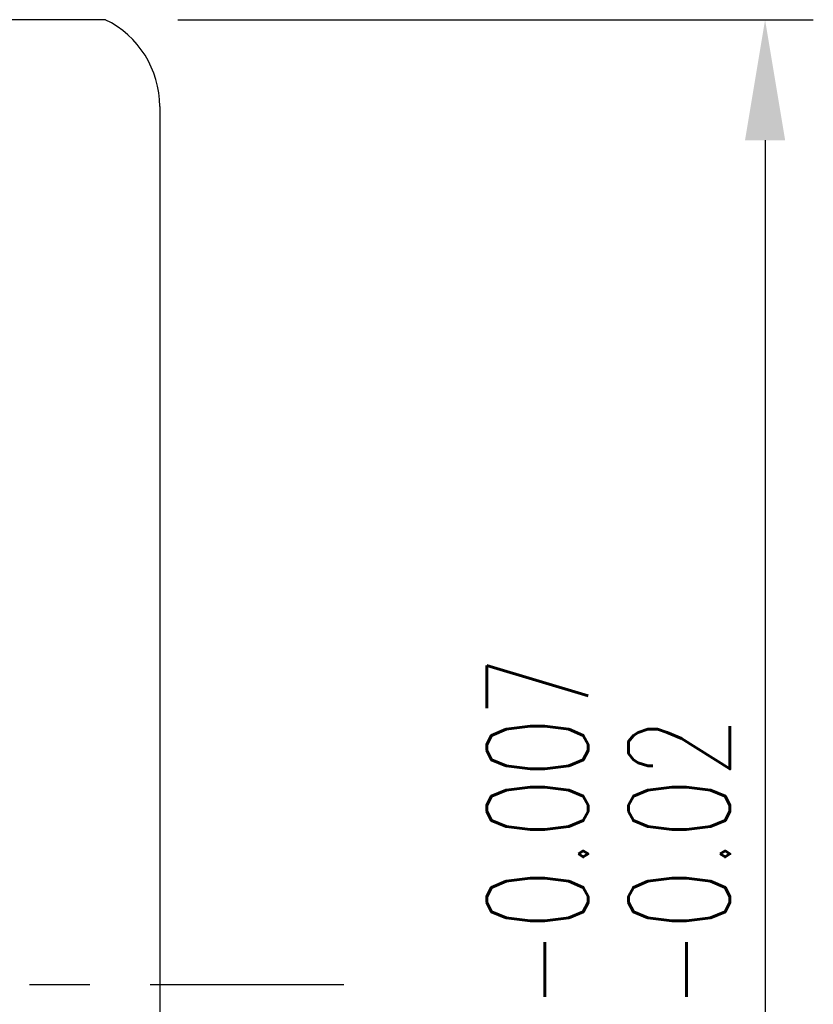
# Model space of a CAD drawing. Extents: x 36 to 141, y 71 to 133.
# Tile 46 of 47: x 133 to 141, y 98 to 108. Entities that reach past the tile are written whole.
import ezdxf

# ---------------------------------------------------------------- set-up
doc = ezdxf.new("R2010")
doc.units = 0
doc.header["$LTSCALE"] = 5
doc.header["$MEASUREMENT"] = 0
doc.linetypes.add('CENTER', pattern=[2, 1.25, -0.25, 0.25, -0.25])
for name, color, linetype in [('CL', 1, 'CENTER'), ('DIM', 4, 'CONTINUOUS'), ('OUT', 3, 'CONTINUOUS')]:
    doc.layers.add(name, color=color, linetype=linetype)
doc.styles.add('DIM-7', font='SIMPLEX.shx', dxfattribs={"width": 0.7, "bigfont": 'chineset.shx'})
doc.dimstyles.new('CNS', dxfattribs={"dimtxt": 3.5, "dimasz": 2.5, "dimexe": 1, "dimexo": 1.5, "dimgap": 0.09, "dimtad": 0, "dimdsep": 46, "dimtxsty": 'DIM-7', "dimcen": 0.09, "dimclrd": 1, "dimclre": 1, "dimclrt": 4, "dimadec": 0, "dimazin": 0, "dimtfac": 1, "dimtix": 1, "dimtmove": 2, "dimatfit": 3, "dimfxl": 1, "dimtvp": 0.971429, "dimtolj": 1, "dimarcsym": 0})

# ---------------------------------------------------------------- blocks, each defined once
blk = doc.blocks.new('*D4')
at = {"layer": 'DIM', "color": 7, "lineweight": -2, "transparency": 16777216}
for p, q in [((134.497, 108.265), (141.087, 108.265)), ((140.587, 107.015), (140.587, 89.515)), ((134.497, 88.265), (141.087, 88.265))]:
    blk.add_line(p, q, dxfattribs=at)
at = {"layer": 'DIM', "color": 7, "transparency": 16777216}
for points in [[(140.379, 107.015), (140.795, 107.015), (140.587, 108.265)], [(140.379, 89.515), (140.795, 89.515), (140.587, 88.265)]]:
    blk.add_solid(points, dxfattribs=at)
at = {"layer": 'DIM', "color": 7, "transparency": 16777216, "insert": (138.962, 98.265), "char_height": 1.75, "attachment_point": 5, "rotation": 90, "style": 'DIM-7'}
blk.add_mtext('\\A1;%%C20{\\H1.05;\\S-0.007^ -0.02;}', dxfattribs=at)

msp = doc.modelspace()

# ---------------------------------------------------------------- linework, layer by layer
at = {"layer": 'CL', "color": 7, "ltscale": 0.5}
msp.add_line((99.211, 98.265), (136.218, 98.265), dxfattribs=at)
at = {"layer": 'OUT', "color": 7}
for p, q in [((133.747, 108.265), (106.411, 108.265)), ((134.311, 107.365), (134.311, 89.165))]:
    msp.add_line(p, q, dxfattribs=at)
msp.add_arc((133.311, 107.365), 1, 0, 64.1581, dxfattribs=at)

# ---------------------------------------------------------------- dimensions: what is measured, and where the dimension line sits
at = {"layer": 'DIM', "color": 7}
dim = msp.add_linear_dim(base=(140.587, 88.265), p1=(133.747, 108.265), p2=(133.747, 88.265), angle=90, text='%%C<>', dimstyle='CNS', override={"dimscale": 0.5, "dimgap": 0.8, "dimtad": 1, "dimclrd": 7, "dimclre": 7, "dimclrt": 7, "dimadec": 2, "dimazin": 2, "dimtol": 1, "dimtp": -0.007, "dimtm": 0.02, "dimtfac": 0.6, "dimtdec": 3, "dimtmove": 1}, dxfattribs=at)
dim.commit()
dim.dimension.update_dxf_attribs({"geometry": '*D4', "text_midpoint": (138.962, 98.265)})

doc.saveas('drawing.dxf')
